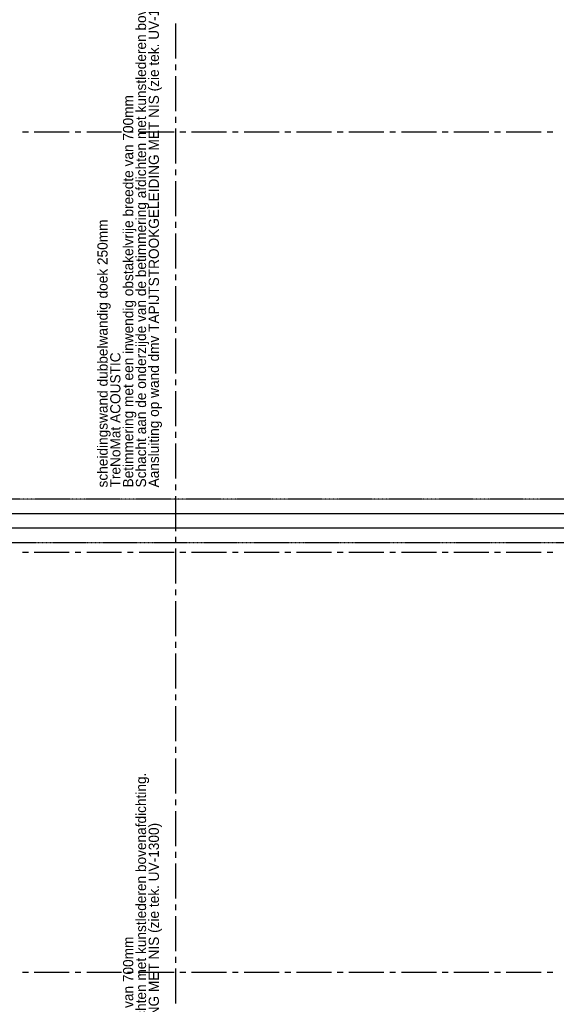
# Model space of a CAD drawing. Extents: x -66955 to 52345, y -20450 to 69550.
# Tile 27 of 94: x -44006 to -34798, y 33639 to 50515. Entities that reach past the tile are written whole.
import ezdxf

# ---------------------------------------------------------------- set-up
doc = ezdxf.new("R2010")
doc.units = 0
doc.header["$MEASUREMENT"] = 0
doc.linetypes.add('HIDDEN', pattern=[0.375, 0.25, -0.125])
for name, color, linetype in [('BEGGR$--21-', 7, 'CONTINUOUS'), ('BEGGR$--32-', 7, 'CONTINUOUS'), ('BEGGR$--EA-', 7, 'CONTINUOUS'), ('STRAMIEN--E7-', 7, 'CONTINUOUS')]:
    doc.layers.add(name, color=color, linetype=linetype)
doc.styles.add('txt', font='TXT', dxfattribs={"height": 0.2})

msp = doc.modelspace()

# ---------------------------------------------------------------- linework, layer by layer
at = {"layer": 'BEGGR$--21-', "color": 7, "linetype": 'CONTINUOUS'}
msp.add_lwpolyline([(-49330, 42050), (-25230, 42050), (-25230, 41800), (-49330, 41800)], close=True, dxfattribs=at)
at = {"layer": 'BEGGR$--32-', "color": 7, "linetype": 'HIDDEN'}
msp.add_lwpolyline([(-530, 42295), (-49330, 42295), (-49330, 41555), (-530, 41555)], close=True, dxfattribs=at)
at = {"layer": 'STRAMIEN--E7-', "color": 6, "linetype": 'CONTINUOUS'}
for p, q in [((-41330, 50450), (-41330, 50150)), ((-41330, 50150), (-41330, 49850)), ((-41330, 49750), (-41330, 49650)), ((-41330, 49550), (-41330, 49250)), ((-41330, 49250), (-41330, 48950)), ((-41330, 48850), (-41330, 48750)), ((-41330, 48650), (-41330, 48350)), ((-43856, 48585), (-43956, 48585)), ((-43456, 48585), (-43756, 48585)), ((-43156, 48585), (-43456, 48585)), ((-42956, 48585), (-43056, 48585)), ((-42556, 48585), (-42856, 48585)), ((-42256, 48585), (-42556, 48585)), ((-42056, 48585), (-42156, 48585)), ((-41656, 48585), (-41956, 48585)), ((-41356, 48585), (-41656, 48585)), ((-41156, 48585), (-41256, 48585)), ((-40756, 48585), (-41056, 48585)), ((-40456, 48585), (-40756, 48585)), ((-40256, 48585), (-40356, 48585)), ((-39856, 48585), (-40156, 48585)), ((-39556, 48585), (-39856, 48585)), ((-39356, 48585), (-39456, 48585)), ((-38956, 48585), (-39256, 48585)), ((-38656, 48585), (-38956, 48585)), ((-38456, 48585), (-38556, 48585)), ((-38056, 48585), (-38356, 48585)), ((-37756, 48585), (-38056, 48585)), ((-37556, 48585), (-37656, 48585)), ((-37156, 48585), (-37456, 48585)), ((-36856, 48585), (-37156, 48585)), ((-36656, 48585), (-36756, 48585)), ((-36256, 48585), (-36556, 48585)), ((-35956, 48585), (-36256, 48585)), ((-35756, 48585), (-35856, 48585)), ((-35356, 48585), (-35656, 48585)), ((-35056, 48585), (-35356, 48585)), ((-34856, 48585), (-34956, 48585)), ((-41330, 48350), (-41330, 48050)), ((-41330, 47950), (-41330, 47850)), ((-41330, 47750), (-41330, 47450)), ((-41330, 47450), (-41330, 47150)), ((-41330, 47050), (-41330, 46950)), ((-41330, 46850), (-41330, 46550)), ((-41330, 46550), (-41330, 46250)), ((-41330, 46150), (-41330, 46050)), ((-41330, 45950), (-41330, 45650)), ((-41330, 45650), (-41330, 45350)), ((-41330, 45250), (-41330, 45150)), ((-41330, 45050), (-41330, 44750)), ((-41330, 44750), (-41330, 44450)), ((-41330, 44350), (-41330, 44250)), ((-41330, 44150), (-41330, 43850)), ((-41330, 43850), (-41330, 43550)), ((-41330, 43450), (-41330, 43350)), ((-41330, 43250), (-41330, 42950)), ((-41330, 42950), (-41330, 42650)), ((-41330, 42550), (-41330, 42450)), ((-41330, 42350), (-41330, 42050)), ((-41330, 42050), (-41330, 41750)), ((-41330, 41650), (-41330, 41550)), ((-43856, 41385), (-43956, 41385)), ((-43456, 41385), (-43756, 41385)), ((-43156, 41385), (-43456, 41385)), ((-42956, 41385), (-43056, 41385)), ((-42556, 41385), (-42856, 41385)), ((-42256, 41385), (-42556, 41385)), ((-42056, 41385), (-42156, 41385)), ((-41656, 41385), (-41956, 41385)), ((-41356, 41385), (-41656, 41385)), ((-41330, 41450), (-41330, 41150)), ((-41156, 41385), (-41256, 41385)), ((-40756, 41385), (-41056, 41385)), ((-40456, 41385), (-40756, 41385)), ((-40256, 41385), (-40356, 41385)), ((-39856, 41385), (-40156, 41385)), ((-39556, 41385), (-39856, 41385)), ((-39356, 41385), (-39456, 41385)), ((-38956, 41385), (-39256, 41385)), ((-38656, 41385), (-38956, 41385)), ((-38456, 41385), (-38556, 41385)), ((-38056, 41385), (-38356, 41385)), ((-37756, 41385), (-38056, 41385)), ((-37556, 41385), (-37656, 41385)), ((-37156, 41385), (-37456, 41385)), ((-36856, 41385), (-37156, 41385)), ((-36656, 41385), (-36756, 41385)), ((-36256, 41385), (-36556, 41385)), ((-35956, 41385), (-36256, 41385)), ((-35756, 41385), (-35856, 41385)), ((-35356, 41385), (-35656, 41385)), ((-35056, 41385), (-35356, 41385)), ((-34856, 41385), (-34956, 41385)), ((-41330, 41150), (-41330, 40850)), ((-41330, 40750), (-41330, 40650)), ((-41330, 40550), (-41330, 40250)), ((-41330, 40250), (-41330, 39950)), ((-41330, 39850), (-41330, 39750)), ((-41330, 39650), (-41330, 39350)), ((-41330, 39350), (-41330, 39050)), ((-41330, 38950), (-41330, 38850)), ((-41330, 38750), (-41330, 38450)), ((-41330, 38450), (-41330, 38150)), ((-41330, 38050), (-41330, 37950)), ((-41330, 37850), (-41330, 37550)), ((-41330, 37550), (-41330, 37250)), ((-41330, 37150), (-41330, 37050)), ((-41330, 36950), (-41330, 36650)), ((-41330, 36650), (-41330, 36350)), ((-41330, 36250), (-41330, 36150)), ((-41330, 36050), (-41330, 35750)), ((-41330, 35750), (-41330, 35450)), ((-41330, 35350), (-41330, 35250)), ((-41330, 35150), (-41330, 34850)), ((-41330, 34850), (-41330, 34550)), ((-41330, 34450), (-41330, 34350)), ((-43856, 34185), (-43956, 34185)), ((-43456, 34185), (-43756, 34185)), ((-43156, 34185), (-43456, 34185)), ((-42956, 34185), (-43056, 34185)), ((-42556, 34185), (-42856, 34185)), ((-42256, 34185), (-42556, 34185)), ((-42056, 34185), (-42156, 34185)), ((-41656, 34185), (-41956, 34185)), ((-41356, 34185), (-41656, 34185)), ((-41330, 34250), (-41330, 33950)), ((-41156, 34185), (-41256, 34185)), ((-40756, 34185), (-41056, 34185)), ((-40456, 34185), (-40756, 34185)), ((-40256, 34185), (-40356, 34185)), ((-39856, 34185), (-40156, 34185)), ((-39556, 34185), (-39856, 34185)), ((-39356, 34185), (-39456, 34185)), ((-38956, 34185), (-39256, 34185)), ((-38656, 34185), (-38956, 34185)), ((-38456, 34185), (-38556, 34185)), ((-38056, 34185), (-38356, 34185)), ((-37756, 34185), (-38056, 34185)), ((-37556, 34185), (-37656, 34185)), ((-37156, 34185), (-37456, 34185)), ((-36856, 34185), (-37156, 34185)), ((-36656, 34185), (-36756, 34185)), ((-36256, 34185), (-36556, 34185)), ((-35956, 34185), (-36256, 34185)), ((-35756, 34185), (-35856, 34185)), ((-35356, 34185), (-35656, 34185)), ((-35056, 34185), (-35356, 34185)), ((-34856, 34185), (-34956, 34185)), ((-41330, 33950), (-41330, 33650))]:
    msp.add_line(p, q, dxfattribs=at)

# ---------------------------------------------------------------- texts
at = {"layer": 'BEGGR$--EA-', "color": 7, "linetype": 'CONTINUOUS', "style": 'txt'}
for s, p in [('Schacht aan de onderzijde van de betimmering afdichten met kunstlederen bovenafdichting.', (-41837.25, 42498)), ('Aansluiting op wand dmv TAPIJTSTROOKGELEIDING MET NIS (zie tek. UV-1300)', (-41617.25, 42498)), ('Betimmering met een inwendig obstakelvrije breedte van 700mm ', (-42057.25, 42498)), ('scheidingswand dubbelwandig doek 250mm', (-42497.25, 42498)), ('TreNoMat ACOUSTIC', (-42277.25, 42498)), ('Schacht aan de onderzijde van de betimmering afdichten met kunstlederen bovenafdichting.', (-41837.25, 28074)), ('Aansluiting op wand dmv TAPIJTSTROOKGELEIDING MET NIS (zie tek. UV-1300)', (-41617.25, 28074)), ('Betimmering met een inwendig obstakelvrije breedte van 700mm ', (-42057.25, 28074))]:
    msp.add_text(s, height=175, rotation=90, dxfattribs=at).set_placement(p)

doc.saveas('drawing.dxf')
